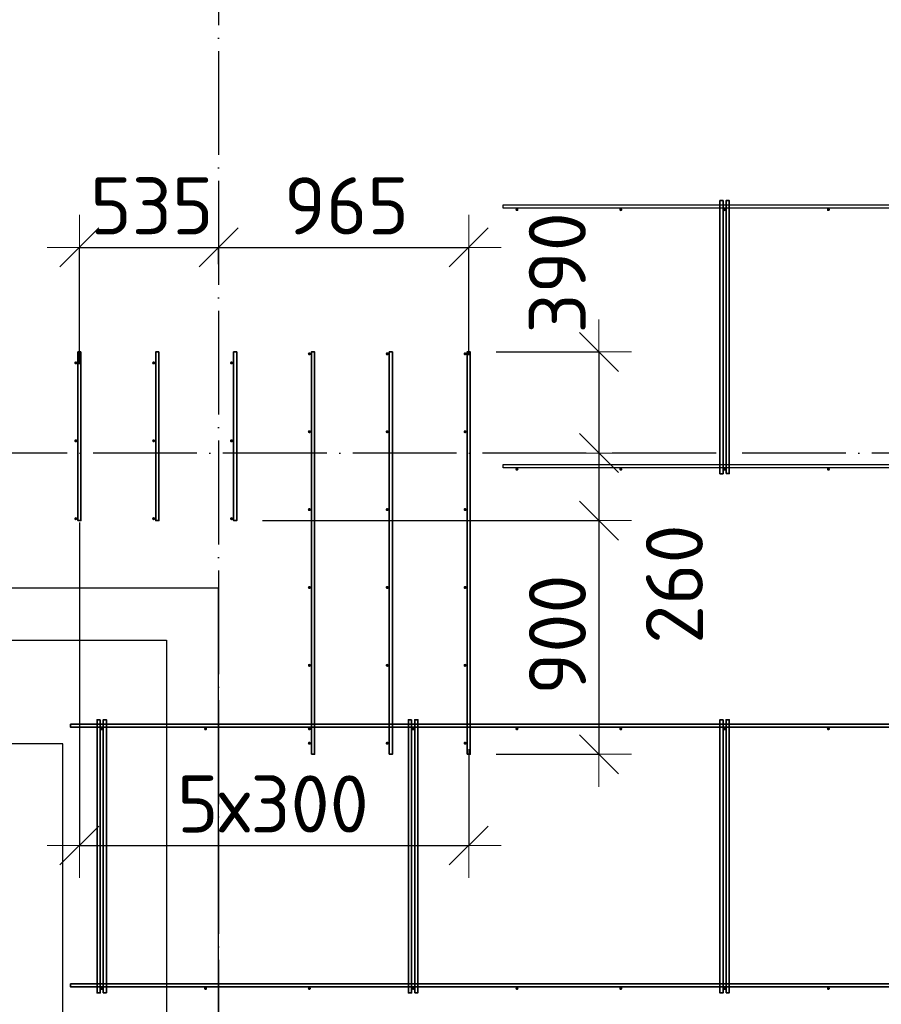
# Model space of a CAD drawing. Header units: millimetres. Extents: x -3483 to 105345, y -283423 to 72284.
# Tile 125 of 157: x 80434 to 83754, y 37417 to 41210. Entities that reach past the tile are written whole.
import ezdxf

# ---------------------------------------------------------------- set-up
doc = ezdxf.new("R2010")
doc.units = ezdxf.units.MM
doc.header["$PDMODE"] = 65
doc.linetypes.add('______11', pattern=[500, 400, -50, 0, -50])
doc.linetypes.add('______5', pattern=[1100, 800, -100, 100, -100])
for name, color, linetype, lineweight in [('Арм.стержн. Доп. арматура', 180, 'Continuous', 35), ('Размерная линия_ общее', 7, 'Continuous', 13), ('Стена_ общее', 7, 'Continuous', 35), ('Фундамент_ общее', 7, 'Continuous', 35)]:
    doc.layers.add(name, color=color, linetype=linetype, lineweight=lineweight)
doc.layers.add('Арм.стержн. Фиксатор', color=7, linetype='Continuous', lineweight=35, true_color=0x501e0f)
doc.layers.add('Осевая линия_ общее', color=7, linetype='______5', lineweight=13, true_color=0xa0a0a0)
doc.styles.add('ISOCPEUR', font='ISOCPEUR')
doc.dimstyles.new('DIMSTYLE_4', dxfattribs={"dimtxt": 220, "dimasz": 250, "dimexe": 0, "dimexo": 0, "dimgap": 110, "dimtad": 2, "dimdec": 0, "dimrnd": 5, "dimzin": 12, "dimdsep": 46, "dimtxsty": 'ISOCPEUR', "dimblk1": 'ALL_ML_STRICH', "dimblk2": 'ALL_ML_STRICH', "dimsah": 1, "dimcen": 0, "dimclrd": 7, "dimclre": 256, "dimclrt": 7, "dimadec": 0, "dimazin": 0, "dimtfac": 1, "dimtdec": 0, "dimtix": 1, "dimtmove": 2, "dimatfit": 3, "dimfxl": 0, "dimtzin": 0, "dimlwd": 0, "dimlwe": -3, "dimarcsym": 0})
doc.dimstyles.new('DIMSTYLE_5', dxfattribs={"dimtxt": 220, "dimasz": 250, "dimexe": 0, "dimexo": 0, "dimgap": 110, "dimtad": 2, "dimdec": 0, "dimrnd": 5, "dimzin": 12, "dimdsep": 46, "dimtxsty": 'ISOCPEUR', "dimblk1": 'ALL_ML_STRICH', "dimblk2": 'ALL_ML_STRICH', "dimsah": 1, "dimcen": 0, "dimclrd": 7, "dimclre": 256, "dimclrt": 7, "dimadec": 0, "dimazin": 0, "dimtfac": 1, "dimtdec": 0, "dimtix": 1, "dimtmove": 2, "dimatfit": 3, "dimfxl": 0, "dimtvp": 1.2, "dimtzin": 0, "dimlwd": 0, "dimlwe": -3, "dimarcsym": 0})

# ---------------------------------------------------------------- blocks, each defined once
blk = doc.blocks.new('СЛОЖНЫЙ_ОБЪЕКТ_2')
at = {"layer": 'Стена_ общее', "color": 9, "linetype": 'Continuous', "lineweight": -3, "true_color": 0xc7c7c7, "transparency": 33554687}
for p, q in [((81000, 39020), (79950, 39020)), ((81200, 39020), (81000, 39020)), ((81200, 35720), (81200, 39020)), ((79750, 38820), (81000, 38820)), ((81000, 38820), (81000, 32420))]:
    blk.add_line(p, q, dxfattribs=at)
blk = doc.blocks.new('ALL_ML_STRICH')
at = {"color": 0, "linetype": 'ByBlock', "lineweight": -2}
for p, q in [((0, -0.5), (0, 0.5)), ((-0.3, -0.3), (0.3, 0.3)), ((-1, 0), (0.5, 0))]:
    blk.add_line(p, q, dxfattribs=at)
blk = doc.blocks.new('*D600')
at = {"layer": 'DEFPOINTS', "color": 7, "linetype": 'Continuous', "lineweight": 13, "transparency": 33554687}
for p in [(80664, 40332.6), (81200, 40167.7), (80664, 39783)]:
    blk.add_point(p, dxfattribs=at)
at = {"layer": 'Размерная линия_ общее', "color": 253, "linetype": 'Continuous', "lineweight": -2, "true_color": 0xa0a0a0, "transparency": 33554687}
for p, q in [((80664, 39883), (80664, 40332.6)), ((81200, 40267.7), (81200, 40332.6))]:
    blk.add_line(p, q, dxfattribs=at)
at = {"layer": 'Размерная линия_ общее', "color": 7, "linetype": 'Continuous', "lineweight": -2, "transparency": 33554687}
blk.add_line((80664, 40332.6), (81200, 40332.6), dxfattribs=at)
at = {"layer": 'Размерная линия_ общее', "color": 7, "linetype": 'Continuous', "lineweight": 13, "transparency": 33554687, "xscale": 250, "yscale": 250, "zscale": 250, "rotation": 180}
blk.add_blockref('ALL_ML_STRICH', (80664, 40332.6), dxfattribs=at)
at = {"layer": 'Размерная линия_ общее', "color": 7, "linetype": 'Continuous', "lineweight": 13, "transparency": 33554687, "xscale": 250, "yscale": 250, "zscale": 250}
blk.add_blockref('ALL_ML_STRICH', (81200, 40332.6), dxfattribs=at)
at = {"layer": 'Размерная линия_ общее', "color": 7, "linetype": 'Continuous', "lineweight": 13, "transparency": 33554687, "insert": (80943, 40492.6), "char_height": 220, "width": 660, "attachment_point": 5, "style": 'ISOCPEUR'}
blk.add_mtext('\\A1;{535}', dxfattribs=at)
blk = doc.blocks.new('*D601')
at = {"layer": 'DEFPOINTS', "color": 7, "linetype": 'Continuous', "lineweight": 13, "transparency": 33554687}
for p in [(81200, 40332.6), (81200, 40167.7), (82164, 39817.7)]:
    blk.add_point(p, dxfattribs=at)
at = {"layer": 'Размерная линия_ общее', "color": 253, "linetype": 'Continuous', "lineweight": -2, "true_color": 0xa0a0a0, "transparency": 33554687}
for p, q in [((81200, 40267.7), (81200, 40332.6)), ((82164, 39917.7), (82164, 40332.6))]:
    blk.add_line(p, q, dxfattribs=at)
at = {"layer": 'Размерная линия_ общее', "color": 7, "linetype": 'Continuous', "lineweight": -2, "transparency": 33554687}
blk.add_line((81200, 40332.6), (82164, 40332.6), dxfattribs=at)
at = {"layer": 'Размерная линия_ общее', "color": 7, "linetype": 'Continuous', "lineweight": 13, "transparency": 33554687, "xscale": 250, "yscale": 250, "zscale": 250, "rotation": 180}
blk.add_blockref('ALL_ML_STRICH', (81200, 40332.6), dxfattribs=at)
at = {"layer": 'Размерная линия_ общее', "color": 7, "linetype": 'Continuous', "lineweight": 13, "transparency": 33554687, "xscale": 250, "yscale": 250, "zscale": 250}
blk.add_blockref('ALL_ML_STRICH', (82164, 40332.6), dxfattribs=at)
at = {"layer": 'Размерная линия_ общее', "color": 7, "linetype": 'Continuous', "lineweight": 13, "transparency": 33554687, "insert": (81693, 40492.6), "char_height": 220, "width": 660, "attachment_point": 5, "style": 'ISOCPEUR'}
blk.add_mtext('\\A1;{965}', dxfattribs=at)
blk = doc.blocks.new('*D602')
at = {"layer": 'DEFPOINTS', "color": 7, "linetype": 'Continuous', "lineweight": 13, "transparency": 33554687}
for p in [(80664, 39372.3), (82164, 38499.4), (80664, 38028.6)]:
    blk.add_point(p, dxfattribs=at)
at = {"layer": 'Размерная линия_ общее', "color": 253, "linetype": 'Continuous', "lineweight": -2, "true_color": 0xa0a0a0, "transparency": 33554687}
for p, q in [((80664, 39272.3), (80664, 38028.6)), ((82164, 38399.4), (82164, 38028.6))]:
    blk.add_line(p, q, dxfattribs=at)
at = {"layer": 'Размерная линия_ общее', "color": 7, "linetype": 'Continuous', "lineweight": -2, "transparency": 33554687}
blk.add_line((80664, 38028.6), (82164, 38028.6), dxfattribs=at)
at = {"layer": 'Размерная линия_ общее', "color": 7, "linetype": 'Continuous', "lineweight": 13, "transparency": 33554687, "xscale": 250, "yscale": 250, "zscale": 250, "rotation": 180}
blk.add_blockref('ALL_ML_STRICH', (80664, 38028.6), dxfattribs=at)
at = {"layer": 'Размерная линия_ общее', "color": 7, "linetype": 'Continuous', "lineweight": 13, "transparency": 33554687, "xscale": 250, "yscale": 250, "zscale": 250}
blk.add_blockref('ALL_ML_STRICH', (82164, 38028.6), dxfattribs=at)
at = {"layer": 'Размерная линия_ общее', "color": 7, "linetype": 'Continuous', "lineweight": 13, "transparency": 33554687, "insert": (81040, 38298.6), "char_height": 220, "width": 11, "attachment_point": 1, "line_spacing_factor": 0.60241, "style": 'ISOCPEUR'}
blk.add_mtext('5х300', dxfattribs=at)
blk = doc.blocks.new('*D609')
at = {"layer": 'DEFPOINTS', "color": 7, "linetype": 'Continuous', "lineweight": 13, "transparency": 33554687}
for p in [(82170, 39930), (82666, 39930), (82594.5, 39540)]:
    blk.add_point(p, dxfattribs=at)
at = {"layer": 'Размерная линия_ общее', "color": 253, "linetype": 'Continuous', "lineweight": -2, "true_color": 0xa0a0a0, "transparency": 33554687}
for p, q in [((82270, 39930), (82666, 39930)), ((82666, 39540), (82666, 39540))]:
    blk.add_line(p, q, dxfattribs=at)
at = {"layer": 'Размерная линия_ общее', "color": 7, "linetype": 'Continuous', "lineweight": -2, "transparency": 33554687}
blk.add_line((82666, 39930), (82666, 39540), dxfattribs=at)
at = {"layer": 'Размерная линия_ общее', "color": 7, "linetype": 'Continuous', "lineweight": 13, "transparency": 33554687, "xscale": 250, "yscale": 250, "zscale": 250}
for p, rotation in [((82666, 39930), 90), ((82666, 39540), 270)]:
    blk.add_blockref('ALL_ML_STRICH', p, dxfattribs=dict(at, rotation=rotation))
at = {"layer": 'Размерная линия_ общее', "color": 7, "linetype": 'Continuous', "lineweight": 13, "transparency": 33554687, "insert": (82505.4, 40234.5), "char_height": 220, "width": 660, "attachment_point": 5, "rotation": 90, "style": 'ISOCPEUR'}
blk.add_mtext('\\A1;{390}', dxfattribs=at)
blk = doc.blocks.new('*D610')
at = {"layer": 'DEFPOINTS', "color": 7, "linetype": 'Continuous', "lineweight": 13, "transparency": 33554687}
for p in [(82594.5, 39540), (82666, 39540), (81270, 39280)]:
    blk.add_point(p, dxfattribs=at)
at = {"layer": 'Размерная линия_ общее', "color": 253, "linetype": 'Continuous', "lineweight": -2, "true_color": 0xa0a0a0, "transparency": 33554687}
for p, q in [((82666, 39540), (82666, 39540)), ((81370, 39280), (82666, 39280))]:
    blk.add_line(p, q, dxfattribs=at)
at = {"layer": 'Размерная линия_ общее', "color": 7, "linetype": 'Continuous', "lineweight": -2, "transparency": 33554687}
blk.add_line((82666, 39540), (82666, 39280), dxfattribs=at)
at = {"layer": 'Размерная линия_ общее', "color": 7, "linetype": 'Continuous', "lineweight": 13, "transparency": 33554687, "xscale": 250, "yscale": 250, "zscale": 250}
for p, rotation in [((82666, 39540), 90), ((82666, 39280), 270)]:
    blk.add_blockref('ALL_ML_STRICH', p, dxfattribs=dict(at, rotation=rotation))
at = {"layer": 'Размерная линия_ общее', "color": 7, "linetype": 'Continuous', "lineweight": 13, "transparency": 33554687, "insert": (82956.6, 39035.3), "char_height": 220, "width": 660, "attachment_point": 5, "rotation": 90, "style": 'ISOCPEUR'}
blk.add_mtext('\\A1;{260}', dxfattribs=at)
blk = doc.blocks.new('*D611')
at = {"layer": 'DEFPOINTS', "color": 7, "linetype": 'Continuous', "lineweight": 13, "transparency": 33554687}
for p in [(81270, 39280), (82666, 39280), (82170, 38380)]:
    blk.add_point(p, dxfattribs=at)
at = {"layer": 'Размерная линия_ общее', "color": 253, "linetype": 'Continuous', "lineweight": -2, "true_color": 0xa0a0a0, "transparency": 33554687}
for p, q in [((81370, 39280), (82666, 39280)), ((82270, 38380), (82666, 38380))]:
    blk.add_line(p, q, dxfattribs=at)
at = {"layer": 'Размерная линия_ общее', "color": 7, "linetype": 'Continuous', "lineweight": -2, "transparency": 33554687}
blk.add_line((82666, 39280), (82666, 38380), dxfattribs=at)
at = {"layer": 'Размерная линия_ общее', "color": 7, "linetype": 'Continuous', "lineweight": 13, "transparency": 33554687, "xscale": 250, "yscale": 250, "zscale": 250}
for p, rotation in [((82666, 39280), 90), ((82666, 38380), 270)]:
    blk.add_blockref('ALL_ML_STRICH', p, dxfattribs=dict(at, rotation=rotation))
at = {"layer": 'Размерная линия_ общее', "color": 7, "linetype": 'Continuous', "lineweight": 13, "transparency": 33554687, "insert": (82506, 38841), "char_height": 220, "width": 660, "attachment_point": 5, "rotation": 90, "style": 'ISOCPEUR'}
blk.add_mtext('\\A1;{900}', dxfattribs=at)

msp = doc.modelspace()

# ---------------------------------------------------------------- hatches: boundary and pattern name
at = {"layer": 'Арм.стержн. Доп. арматура', "linetype": 'Continuous', "lineweight": 35, "transparency": 33554687}
for points in [[(81556, 39922.5), (81555.5, 39924.8), (81554.2, 39926.7), (81552.3, 39928), (81550, 39928.5), (81547.7, 39928), (81545.8, 39926.7), (81544.5, 39924.8), (81544, 39922.5), (81544.5, 39920.2), (81545.8, 39918.3), (81547.7, 39917), (81550, 39916.5), (81552.3, 39917), (81554.2, 39918.3), (81555.5, 39920.2)], [(81856, 39922.5), (81855.5, 39924.8), (81854.2, 39926.7), (81852.3, 39928), (81850, 39928.5), (81847.7, 39928), (81845.8, 39926.7), (81844.5, 39924.8), (81844, 39922.5), (81844.5, 39920.2), (81845.8, 39918.3), (81847.7, 39917), (81850, 39916.5), (81852.3, 39917), (81854.2, 39918.3), (81855.5, 39920.2)], [(82156, 39922.5), (82155.5, 39924.8), (82154.2, 39926.7), (82152.3, 39928), (82150, 39928.5), (82147.7, 39928), (82145.8, 39926.7), (82144.5, 39924.8), (82144, 39922.5), (82144.5, 39920.2), (82145.8, 39918.3), (82147.7, 39917), (82150, 39916.5), (82152.3, 39917), (82154.2, 39918.3), (82155.5, 39920.2)], [(80656, 39887.5), (80655.5, 39889.8), (80654.2, 39891.7), (80652.3, 39893), (80650, 39893.5), (80647.7, 39893), (80645.8, 39891.7), (80644.5, 39889.8), (80644, 39887.5), (80644.5, 39885.2), (80645.8, 39883.3), (80647.7, 39882), (80650, 39881.5), (80652.3, 39882), (80654.2, 39883.3), (80655.5, 39885.2)], [(80956, 39887.5), (80955.5, 39889.8), (80954.2, 39891.7), (80952.3, 39893), (80950, 39893.5), (80947.7, 39893), (80945.8, 39891.7), (80944.5, 39889.8), (80944, 39887.5), (80944.5, 39885.2), (80945.8, 39883.3), (80947.7, 39882), (80950, 39881.5), (80952.3, 39882), (80954.2, 39883.3), (80955.5, 39885.2)], [(81256, 39887.5), (81255.5, 39889.8), (81254.2, 39891.7), (81252.3, 39893), (81250, 39893.5), (81247.7, 39893), (81245.8, 39891.7), (81244.5, 39889.8), (81244, 39887.5), (81244.5, 39885.2), (81245.8, 39883.3), (81247.7, 39882), (81250, 39881.5), (81252.3, 39882), (81254.2, 39883.3), (81255.5, 39885.2)], [(81556, 39622.5), (81555.5, 39624.8), (81554.2, 39626.7), (81552.3, 39628), (81550, 39628.5), (81547.7, 39628), (81545.8, 39626.7), (81544.5, 39624.8), (81544, 39622.5), (81544.5, 39620.2), (81545.8, 39618.3), (81547.7, 39617), (81550, 39616.5), (81552.3, 39617), (81554.2, 39618.3), (81555.5, 39620.2)], [(81856, 39622.5), (81855.5, 39624.8), (81854.2, 39626.7), (81852.3, 39628), (81850, 39628.5), (81847.7, 39628), (81845.8, 39626.7), (81844.5, 39624.8), (81844, 39622.5), (81844.5, 39620.2), (81845.8, 39618.3), (81847.7, 39617), (81850, 39616.5), (81852.3, 39617), (81854.2, 39618.3), (81855.5, 39620.2)], [(82156, 39622.5), (82155.5, 39624.8), (82154.2, 39626.7), (82152.3, 39628), (82150, 39628.5), (82147.7, 39628), (82145.8, 39626.7), (82144.5, 39624.8), (82144, 39622.5), (82144.5, 39620.2), (82145.8, 39618.3), (82147.7, 39617), (82150, 39616.5), (82152.3, 39617), (82154.2, 39618.3), (82155.5, 39620.2)], [(80656, 39587.5), (80655.5, 39589.8), (80654.2, 39591.7), (80652.3, 39593), (80650, 39593.5), (80647.7, 39593), (80645.8, 39591.7), (80644.5, 39589.8), (80644, 39587.5), (80644.5, 39585.2), (80645.8, 39583.3), (80647.7, 39582), (80650, 39581.5), (80652.3, 39582), (80654.2, 39583.3), (80655.5, 39585.2)], [(80956, 39587.5), (80955.5, 39589.8), (80954.2, 39591.7), (80952.3, 39593), (80950, 39593.5), (80947.7, 39593), (80945.8, 39591.7), (80944.5, 39589.8), (80944, 39587.5), (80944.5, 39585.2), (80945.8, 39583.3), (80947.7, 39582), (80950, 39581.5), (80952.3, 39582), (80954.2, 39583.3), (80955.5, 39585.2)], [(81256, 39587.5), (81255.5, 39589.8), (81254.2, 39591.7), (81252.3, 39593), (81250, 39593.5), (81247.7, 39593), (81245.8, 39591.7), (81244.5, 39589.8), (81244, 39587.5), (81244.5, 39585.2), (81245.8, 39583.3), (81247.7, 39582), (81250, 39581.5), (81252.3, 39582), (81254.2, 39583.3), (81255.5, 39585.2)], [(81556, 39322.5), (81555.5, 39324.8), (81554.2, 39326.7), (81552.3, 39328), (81550, 39328.5), (81547.7, 39328), (81545.8, 39326.7), (81544.5, 39324.8), (81544, 39322.5), (81544.5, 39320.2), (81545.8, 39318.3), (81547.7, 39317), (81550, 39316.5), (81552.3, 39317), (81554.2, 39318.3), (81555.5, 39320.2)], [(81856, 39322.5), (81855.5, 39324.8), (81854.2, 39326.7), (81852.3, 39328), (81850, 39328.5), (81847.7, 39328), (81845.8, 39326.7), (81844.5, 39324.8), (81844, 39322.5), (81844.5, 39320.2), (81845.8, 39318.3), (81847.7, 39317), (81850, 39316.5), (81852.3, 39317), (81854.2, 39318.3), (81855.5, 39320.2)], [(82156, 39322.5), (82155.5, 39324.8), (82154.2, 39326.7), (82152.3, 39328), (82150, 39328.5), (82147.7, 39328), (82145.8, 39326.7), (82144.5, 39324.8), (82144, 39322.5), (82144.5, 39320.2), (82145.8, 39318.3), (82147.7, 39317), (82150, 39316.5), (82152.3, 39317), (82154.2, 39318.3), (82155.5, 39320.2)], [(80656, 39287.5), (80655.5, 39289.8), (80654.2, 39291.7), (80652.3, 39293), (80650, 39293.5), (80647.7, 39293), (80645.8, 39291.7), (80644.5, 39289.8), (80644, 39287.5), (80644.5, 39285.2), (80645.8, 39283.3), (80647.7, 39282), (80650, 39281.5), (80652.3, 39282), (80654.2, 39283.3), (80655.5, 39285.2)], [(80956, 39287.5), (80955.5, 39289.8), (80954.2, 39291.7), (80952.3, 39293), (80950, 39293.5), (80947.7, 39293), (80945.8, 39291.7), (80944.5, 39289.8), (80944, 39287.5), (80944.5, 39285.2), (80945.8, 39283.3), (80947.7, 39282), (80950, 39281.5), (80952.3, 39282), (80954.2, 39283.3), (80955.5, 39285.2)], [(81256, 39287.5), (81255.5, 39289.8), (81254.2, 39291.7), (81252.3, 39293), (81250, 39293.5), (81247.7, 39293), (81245.8, 39291.7), (81244.5, 39289.8), (81244, 39287.5), (81244.5, 39285.2), (81245.8, 39283.3), (81247.7, 39282), (81250, 39281.5), (81252.3, 39282), (81254.2, 39283.3), (81255.5, 39285.2)], [(81556, 39022.5), (81555.5, 39024.8), (81554.2, 39026.7), (81552.3, 39028), (81550, 39028.5), (81547.7, 39028), (81545.8, 39026.7), (81544.5, 39024.8), (81544, 39022.5), (81544.5, 39020.2), (81545.8, 39018.3), (81547.7, 39017), (81550, 39016.5), (81552.3, 39017), (81554.2, 39018.3), (81555.5, 39020.2)], [(81856, 39022.5), (81855.5, 39024.8), (81854.2, 39026.7), (81852.3, 39028), (81850, 39028.5), (81847.7, 39028), (81845.8, 39026.7), (81844.5, 39024.8), (81844, 39022.5), (81844.5, 39020.2), (81845.8, 39018.3), (81847.7, 39017), (81850, 39016.5), (81852.3, 39017), (81854.2, 39018.3), (81855.5, 39020.2)], [(82156, 39022.5), (82155.5, 39024.8), (82154.2, 39026.7), (82152.3, 39028), (82150, 39028.5), (82147.7, 39028), (82145.8, 39026.7), (82144.5, 39024.8), (82144, 39022.5), (82144.5, 39020.2), (82145.8, 39018.3), (82147.7, 39017), (82150, 39016.5), (82152.3, 39017), (82154.2, 39018.3), (82155.5, 39020.2)], [(81556, 38722.5), (81555.5, 38724.8), (81554.2, 38726.7), (81552.3, 38728), (81550, 38728.5), (81547.7, 38728), (81545.8, 38726.7), (81544.5, 38724.8), (81544, 38722.5), (81544.5, 38720.2), (81545.8, 38718.3), (81547.7, 38717), (81550, 38716.5), (81552.3, 38717), (81554.2, 38718.3), (81555.5, 38720.2)], [(81856, 38722.5), (81855.5, 38724.8), (81854.2, 38726.7), (81852.3, 38728), (81850, 38728.5), (81847.7, 38728), (81845.8, 38726.7), (81844.5, 38724.8), (81844, 38722.5), (81844.5, 38720.2), (81845.8, 38718.3), (81847.7, 38717), (81850, 38716.5), (81852.3, 38717), (81854.2, 38718.3), (81855.5, 38720.2)], [(82156, 38722.5), (82155.5, 38724.8), (82154.2, 38726.7), (82152.3, 38728), (82150, 38728.5), (82147.7, 38728), (82145.8, 38726.7), (82144.5, 38724.8), (82144, 38722.5), (82144.5, 38720.2), (82145.8, 38718.3), (82147.7, 38717), (82150, 38716.5), (82152.3, 38717), (82154.2, 38718.3), (82155.5, 38720.2)], [(81556, 38422.5), (81555.5, 38424.8), (81554.2, 38426.7), (81552.3, 38428), (81550, 38428.5), (81547.7, 38428), (81545.8, 38426.7), (81544.5, 38424.8), (81544, 38422.5), (81544.5, 38420.2), (81545.8, 38418.3), (81547.7, 38417), (81550, 38416.5), (81552.3, 38417), (81554.2, 38418.3), (81555.5, 38420.2)], [(81856, 38422.5), (81855.5, 38424.8), (81854.2, 38426.7), (81852.3, 38428), (81850, 38428.5), (81847.7, 38428), (81845.8, 38426.7), (81844.5, 38424.8), (81844, 38422.5), (81844.5, 38420.2), (81845.8, 38418.3), (81847.7, 38417), (81850, 38416.5), (81852.3, 38417), (81854.2, 38418.3), (81855.5, 38420.2)], [(82156, 38422.5), (82155.5, 38424.8), (82154.2, 38426.7), (82152.3, 38428), (82150, 38428.5), (82147.7, 38428), (82145.8, 38426.7), (82144.5, 38424.8), (82144, 38422.5), (82144.5, 38420.2), (82145.8, 38418.3), (82147.7, 38417), (82150, 38416.5), (82152.3, 38417), (82154.2, 38418.3), (82155.5, 38420.2)]]:
    msp.add_hatch(color=34, dxfattribs=at).paths.add_polyline_path(points)
at = {"layer": 'Арм.стержн. Фиксатор', "linetype": 'Continuous', "lineweight": 35, "transparency": 33554687}
for points in [[(82356, 40478), (82355.5, 40480.3), (82354.2, 40482.2), (82352.3, 40483.5), (82350, 40484), (82347.7, 40483.5), (82345.8, 40482.2), (82344.5, 40480.3), (82344, 40478), (82344.5, 40475.7), (82345.8, 40473.8), (82347.7, 40472.5), (82350, 40472), (82352.3, 40472.5), (82354.2, 40473.8), (82355.5, 40475.7)], [(82756, 40478), (82755.5, 40480.3), (82754.2, 40482.2), (82752.3, 40483.5), (82750, 40484), (82747.7, 40483.5), (82745.8, 40482.2), (82744.5, 40480.3), (82744, 40478), (82744.5, 40475.7), (82745.8, 40473.8), (82747.7, 40472.5), (82750, 40472), (82752.3, 40472.5), (82754.2, 40473.8), (82755.5, 40475.7)], [(83156, 40478), (83155.5, 40480.3), (83154.2, 40482.2), (83152.3, 40483.5), (83150, 40484), (83147.7, 40483.5), (83145.8, 40482.2), (83144.5, 40480.3), (83144, 40478), (83144.5, 40475.7), (83145.8, 40473.8), (83147.7, 40472.5), (83150, 40472), (83152.3, 40472.5), (83154.2, 40473.8), (83155.5, 40475.7)], [(83556, 40478), (83555.5, 40480.3), (83554.2, 40482.2), (83552.3, 40483.5), (83550, 40484), (83547.7, 40483.5), (83545.8, 40482.2), (83544.5, 40480.3), (83544, 40478), (83544.5, 40475.7), (83545.8, 40473.8), (83547.7, 40472.5), (83550, 40472), (83552.3, 40472.5), (83554.2, 40473.8), (83555.5, 40475.7)], [(82356, 39478), (82355.5, 39480.3), (82354.2, 39482.2), (82352.3, 39483.5), (82350, 39484), (82347.7, 39483.5), (82345.8, 39482.2), (82344.5, 39480.3), (82344, 39478), (82344.5, 39475.7), (82345.8, 39473.8), (82347.7, 39472.5), (82350, 39472), (82352.3, 39472.5), (82354.2, 39473.8), (82355.5, 39475.7)], [(82756, 39478), (82755.5, 39480.3), (82754.2, 39482.2), (82752.3, 39483.5), (82750, 39484), (82747.7, 39483.5), (82745.8, 39482.2), (82744.5, 39480.3), (82744, 39478), (82744.5, 39475.7), (82745.8, 39473.8), (82747.7, 39472.5), (82750, 39472), (82752.3, 39472.5), (82754.2, 39473.8), (82755.5, 39475.7)], [(83156, 39478), (83155.5, 39480.3), (83154.2, 39482.2), (83152.3, 39483.5), (83150, 39484), (83147.7, 39483.5), (83145.8, 39482.2), (83144.5, 39480.3), (83144, 39478), (83144.5, 39475.7), (83145.8, 39473.8), (83147.7, 39472.5), (83150, 39472), (83152.3, 39472.5), (83154.2, 39473.8), (83155.5, 39475.7)], [(83556, 39478), (83555.5, 39480.3), (83554.2, 39482.2), (83552.3, 39483.5), (83550, 39484), (83547.7, 39483.5), (83545.8, 39482.2), (83544.5, 39480.3), (83544, 39478), (83544.5, 39475.7), (83545.8, 39473.8), (83547.7, 39472.5), (83550, 39472), (83552.3, 39472.5), (83554.2, 39473.8), (83555.5, 39475.7)], [(80756, 38478), (80755.5, 38480.3), (80754.2, 38482.2), (80752.3, 38483.5), (80750, 38484), (80747.7, 38483.5), (80745.8, 38482.2), (80744.5, 38480.3), (80744, 38478), (80744.5, 38475.7), (80745.8, 38473.8), (80747.7, 38472.5), (80750, 38472), (80752.3, 38472.5), (80754.2, 38473.8), (80755.5, 38475.7)], [(81156, 38478), (81155.5, 38480.3), (81154.2, 38482.2), (81152.3, 38483.5), (81150, 38484), (81147.7, 38483.5), (81145.8, 38482.2), (81144.5, 38480.3), (81144, 38478), (81144.5, 38475.7), (81145.8, 38473.8), (81147.7, 38472.5), (81150, 38472), (81152.3, 38472.5), (81154.2, 38473.8), (81155.5, 38475.7)], [(81556, 38478), (81555.5, 38480.3), (81554.2, 38482.2), (81552.3, 38483.5), (81550, 38484), (81547.7, 38483.5), (81545.8, 38482.2), (81544.5, 38480.3), (81544, 38478), (81544.5, 38475.7), (81545.8, 38473.8), (81547.7, 38472.5), (81550, 38472), (81552.3, 38472.5), (81554.2, 38473.8), (81555.5, 38475.7)], [(81956, 38478), (81955.5, 38480.3), (81954.2, 38482.2), (81952.3, 38483.5), (81950, 38484), (81947.7, 38483.5), (81945.8, 38482.2), (81944.5, 38480.3), (81944, 38478), (81944.5, 38475.7), (81945.8, 38473.8), (81947.7, 38472.5), (81950, 38472), (81952.3, 38472.5), (81954.2, 38473.8), (81955.5, 38475.7)], [(82356, 38478), (82355.5, 38480.3), (82354.2, 38482.2), (82352.3, 38483.5), (82350, 38484), (82347.7, 38483.5), (82345.8, 38482.2), (82344.5, 38480.3), (82344, 38478), (82344.5, 38475.7), (82345.8, 38473.8), (82347.7, 38472.5), (82350, 38472), (82352.3, 38472.5), (82354.2, 38473.8), (82355.5, 38475.7)], [(82756, 38478), (82755.5, 38480.3), (82754.2, 38482.2), (82752.3, 38483.5), (82750, 38484), (82747.7, 38483.5), (82745.8, 38482.2), (82744.5, 38480.3), (82744, 38478), (82744.5, 38475.7), (82745.8, 38473.8), (82747.7, 38472.5), (82750, 38472), (82752.3, 38472.5), (82754.2, 38473.8), (82755.5, 38475.7)], [(83156, 38478), (83155.5, 38480.3), (83154.2, 38482.2), (83152.3, 38483.5), (83150, 38484), (83147.7, 38483.5), (83145.8, 38482.2), (83144.5, 38480.3), (83144, 38478), (83144.5, 38475.7), (83145.8, 38473.8), (83147.7, 38472.5), (83150, 38472), (83152.3, 38472.5), (83154.2, 38473.8), (83155.5, 38475.7)], [(83556, 38478), (83555.5, 38480.3), (83554.2, 38482.2), (83552.3, 38483.5), (83550, 38484), (83547.7, 38483.5), (83545.8, 38482.2), (83544.5, 38480.3), (83544, 38478), (83544.5, 38475.7), (83545.8, 38473.8), (83547.7, 38472.5), (83550, 38472), (83552.3, 38472.5), (83554.2, 38473.8), (83555.5, 38475.7)], [(80756, 37478), (80755.5, 37480.3), (80754.2, 37482.2), (80752.3, 37483.5), (80750, 37484), (80747.7, 37483.5), (80745.8, 37482.2), (80744.5, 37480.3), (80744, 37478), (80744.5, 37475.7), (80745.8, 37473.8), (80747.7, 37472.5), (80750, 37472), (80752.3, 37472.5), (80754.2, 37473.8), (80755.5, 37475.7)], [(81156, 37478), (81155.5, 37480.3), (81154.2, 37482.2), (81152.3, 37483.5), (81150, 37484), (81147.7, 37483.5), (81145.8, 37482.2), (81144.5, 37480.3), (81144, 37478), (81144.5, 37475.7), (81145.8, 37473.8), (81147.7, 37472.5), (81150, 37472), (81152.3, 37472.5), (81154.2, 37473.8), (81155.5, 37475.7)], [(81556, 37478), (81555.5, 37480.3), (81554.2, 37482.2), (81552.3, 37483.5), (81550, 37484), (81547.7, 37483.5), (81545.8, 37482.2), (81544.5, 37480.3), (81544, 37478), (81544.5, 37475.7), (81545.8, 37473.8), (81547.7, 37472.5), (81550, 37472), (81552.3, 37472.5), (81554.2, 37473.8), (81555.5, 37475.7)], [(81956, 37478), (81955.5, 37480.3), (81954.2, 37482.2), (81952.3, 37483.5), (81950, 37484), (81947.7, 37483.5), (81945.8, 37482.2), (81944.5, 37480.3), (81944, 37478), (81944.5, 37475.7), (81945.8, 37473.8), (81947.7, 37472.5), (81950, 37472), (81952.3, 37472.5), (81954.2, 37473.8), (81955.5, 37475.7)], [(82356, 37478), (82355.5, 37480.3), (82354.2, 37482.2), (82352.3, 37483.5), (82350, 37484), (82347.7, 37483.5), (82345.8, 37482.2), (82344.5, 37480.3), (82344, 37478), (82344.5, 37475.7), (82345.8, 37473.8), (82347.7, 37472.5), (82350, 37472), (82352.3, 37472.5), (82354.2, 37473.8), (82355.5, 37475.7)], [(82756, 37478), (82755.5, 37480.3), (82754.2, 37482.2), (82752.3, 37483.5), (82750, 37484), (82747.7, 37483.5), (82745.8, 37482.2), (82744.5, 37480.3), (82744, 37478), (82744.5, 37475.7), (82745.8, 37473.8), (82747.7, 37472.5), (82750, 37472), (82752.3, 37472.5), (82754.2, 37473.8), (82755.5, 37475.7)], [(83156, 37478), (83155.5, 37480.3), (83154.2, 37482.2), (83152.3, 37483.5), (83150, 37484), (83147.7, 37483.5), (83145.8, 37482.2), (83144.5, 37480.3), (83144, 37478), (83144.5, 37475.7), (83145.8, 37473.8), (83147.7, 37472.5), (83150, 37472), (83152.3, 37472.5), (83154.2, 37473.8), (83155.5, 37475.7)], [(83556, 37478), (83555.5, 37480.3), (83554.2, 37482.2), (83552.3, 37483.5), (83550, 37484), (83547.7, 37483.5), (83545.8, 37482.2), (83544.5, 37480.3), (83544, 37478), (83544.5, 37475.7), (83545.8, 37473.8), (83547.7, 37472.5), (83550, 37472), (83552.3, 37472.5), (83554.2, 37473.8), (83555.5, 37475.7)]]:
    msp.add_hatch(color=34, dxfattribs=at).paths.add_polyline_path(points)

# ---------------------------------------------------------------- linework, layer by layer
at = {"layer": 'Арм.стержн. Доп. арматура', "color": 34, "linetype": 'Continuous', "lineweight": 35, "transparency": 33554687}
for points in [[(80670, 39930), (80670, 39280), (80658, 39280), (80658, 39930), (80670, 39930)], [(80670, 39930), (80670, 39280), (80658, 39280), (80658, 39930), (80670, 39930)], [(80970, 39930), (80970, 39280), (80958, 39280), (80958, 39930), (80970, 39930)], [(80970, 39930), (80970, 39280), (80958, 39280), (80958, 39930), (80970, 39930)], [(81270, 39930), (81270, 39280), (81258, 39280), (81258, 39930), (81270, 39930)], [(81270, 39930), (81270, 39280), (81258, 39280), (81258, 39930), (81270, 39930)], [(81558, 38380), (81558, 39930), (81570, 39930), (81570, 38380), (81558, 38380)], [(81558, 38380), (81558, 39930), (81570, 39930), (81570, 38380), (81558, 38380)], [(81858, 38380), (81858, 39930), (81870, 39930), (81870, 38380), (81858, 38380)], [(81858, 38380), (81858, 39930), (81870, 39930), (81870, 38380), (81858, 38380)], [(82158, 38380), (82158, 39930), (82170, 39930), (82170, 38380), (82158, 38380)], [(82158, 38380), (82158, 39930), (82170, 39930), (82170, 38380), (82158, 38380)]]:
    msp.add_lwpolyline(points, dxfattribs=at)
at = {"layer": 'Арм.стержн. Фиксатор', "color": 34, "linetype": 'Continuous', "lineweight": 35, "transparency": 33554687}
for points in [[(83144, 40512.9), (83144, 39460.8), (83132, 39460.8), (83132, 40512.9), (83144, 40512.9)], [(83156, 39461.1), (83156, 40513.1), (83168, 40513.1), (83168, 39461.1), (83156, 39461.1)], [(80744, 38512.9), (80744, 37460.8), (80732, 37460.8), (80732, 38512.9), (80744, 38512.9)], [(80756, 37461.1), (80756, 38513.1), (80768, 38513.1), (80768, 37461.1), (80756, 37461.1)], [(81944, 38512.9), (81944, 37460.8), (81932, 37460.8), (81932, 38512.9), (81944, 38512.9)], [(81956, 37461.1), (81956, 38513.1), (81968, 38513.1), (81968, 37461.1), (81956, 37461.1)], [(83144, 38512.9), (83144, 37460.8), (83132, 37460.8), (83132, 38512.9), (83144, 38512.9)], [(83156, 37461.1), (83156, 38513.1), (83168, 38513.1), (83168, 37461.1), (83156, 37461.1)], [(80630, 38496), (96310, 38496), (96310, 38484), (80630, 38484), (80630, 38496)], [(80630, 38496), (96310, 38496), (96310, 38484), (80630, 38484), (80630, 38496)], [(80630, 37496), (96310, 37496), (96310, 37484), (80630, 37484), (80630, 37496)], [(80630, 37496), (96310, 37496), (96310, 37484), (80630, 37484), (80630, 37496)]]:
    msp.add_lwpolyline(points, dxfattribs=at)
at = {"layer": 'Арм.стержн. Фиксатор', "color": 34, "linetype": 'Continuous', "lineweight": 25, "transparency": 33554687}
for points in [[(82296.5, 40496), (87053.5, 40496), (87053.5, 40484), (82296.5, 40484), (82296.5, 40496)], [(82296.5, 40496), (87053.5, 40496), (87053.5, 40484), (82296.5, 40484), (82296.5, 40496)], [(82296.5, 39496), (87053.5, 39496), (87053.5, 39484), (82296.5, 39484), (82296.5, 39496)], [(82296.5, 39496), (87053.5, 39496), (87053.5, 39484), (82296.5, 39484), (82296.5, 39496)]]:
    msp.add_lwpolyline(points, dxfattribs=at)
at = {"layer": 'Осевая линия_ общее', "color": 253, "linetype": '______11', "lineweight": -3, "true_color": 0xa0a0a0, "transparency": 33554687}
for p, q in [((81200, 46590), (81200, -2827.9)), ((96620, 39540), (77142.2, 39540))]:
    msp.add_line(p, q, dxfattribs=at)
at = {"layer": 'Фундамент_ общее', "color": 7, "lineweight": 25, "transparency": 33554687}
for p, q in [((80600, 38420), (79350, 38420)), ((80600, 32820), (80600, 38420))]:
    msp.add_line(p, q, dxfattribs=at)
at = {"layer": 'Фундамент_ общее', "color": 7, "linetype": 'Continuous', "lineweight": 25, "transparency": 33554687}
for p, q in [((80600, 38420), (79350, 38420)), ((80600, 32820), (80600, 38420))]:
    msp.add_line(p, q, dxfattribs=at)

# ---------------------------------------------------------------- block references
at = {"layer": 'Стена_ общее', "color": 9, "linetype": 'Continuous', "lineweight": -3, "true_color": 0xc7c7c7, "transparency": 33554687}
msp.add_blockref('СЛОЖНЫЙ_ОБЪЕКТ_2', (0, 0), dxfattribs=at)

# ---------------------------------------------------------------- dimensions: what is measured, and where the dimension line sits
at = {"layer": 'Размерная линия_ общее', "color": 7, "linetype": 'Continuous', "lineweight": 13, "transparency": 33554687}
for base, p1, p2, dimstyle, picture, middle in [((81200, 40332.6), (80664, 39883), (81200, 40267.7), 'DIMSTYLE_5', '*D600', (80943, 40492.6)), ((82164, 40332.6), (81200, 40267.7), (82164, 39917.7), 'DIMSTYLE_4', '*D601', (81693, 40492.6))]:
    dim = msp.add_linear_dim(base=base, p1=p1, p2=p2, dimstyle=dimstyle, override={"dimpost": '<>', "dimclrd": 7, "dimclre": 253, "dimclrt": 7, "dimlwd": 0, "dimlwe": 65533}, dxfattribs=at)
    dim.commit()
    dim.dimension.update_dxf_attribs({"geometry": picture, "text_midpoint": middle, "dimtype": 160})
for base, p1, p2, dimstyle, picture, middle in [((82666, 39540), (82270, 39930), (82666, 39540), 'DIMSTYLE_5', '*D609', (82505.4, 40234.5)), ((82666, 39280), (82666, 39540), (81370, 39280), 'DIMSTYLE_5', '*D610', (82956.6, 39035.3)), ((82666, 38380), (81370, 39280), (82270, 38380), 'DIMSTYLE_4', '*D611', (82506, 38841))]:
    dim = msp.add_linear_dim(base=base, p1=p1, p2=p2, angle=270, dimstyle=dimstyle, override={"dimpost": '<>', "dimclrd": 7, "dimclre": 253, "dimclrt": 7, "dimlwd": 0, "dimlwe": 65533}, dxfattribs=at)
    dim.commit()
    dim.dimension.update_dxf_attribs({"geometry": picture, "text_midpoint": middle, "dimtype": 160})
dim = msp.add_linear_dim(base=(82164, 38028.6), p1=(80664, 39272.3), p2=(82164, 38399.4), text='5х300', dimstyle='DIMSTYLE_4', override={"dimpost": '<>', "dimclrd": 7, "dimclre": 253, "dimclrt": 7, "dimlwd": 0, "dimlwe": 65533}, dxfattribs=at)
dim.commit()
dim.dimension.update_dxf_attribs({"geometry": '*D602', "text_midpoint": (81414, 38138.6), "dimtype": 160})

doc.saveas('drawing.dxf')
